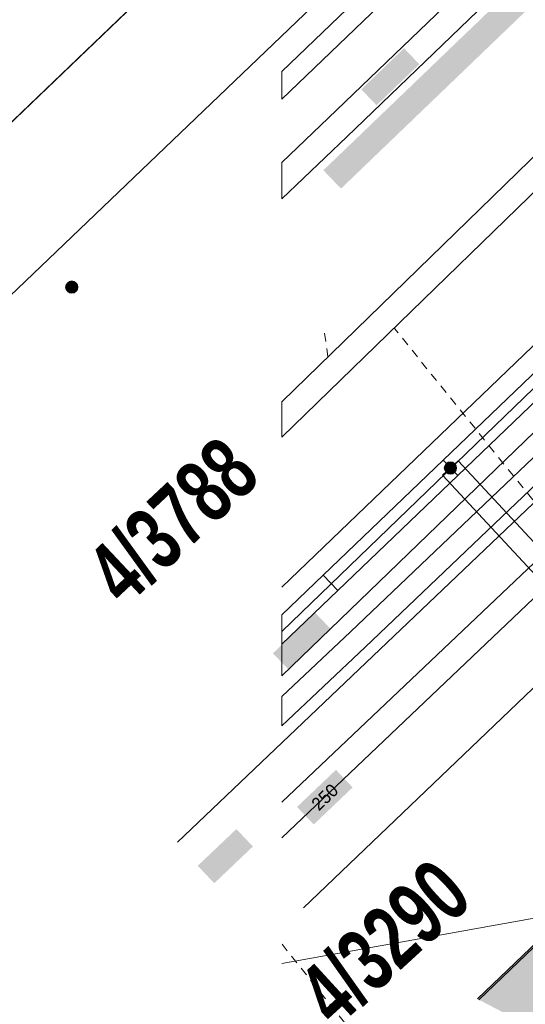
# Model space of a CAD drawing. Header units: metres. Extents: x 2695560 to 2696939, y 1260529 to 1262050.
# Tile 121 of 256: x 2695634 to 2695646, y 1260920 to 1260943. Entities that reach past the tile are written whole.
import ezdxf

# ---------------------------------------------------------------- set-up
doc = ezdxf.new("R2010")
doc.units = ezdxf.units.M
doc.linetypes.add('AUSGEZOGEN', pattern=[0])
doc.linetypes.add('VERDECKT2_S2', pattern=[0.36, 0.2, -0.16])
for name, color, linetype in [('XR$1$AV_Gebäudeflächen (BB)', 7, 'AUSGEZOGEN'), ('XR$1$AV_Grundstück-Nr.', 7, 'AUSGEZOGEN'), ('XR$1$AV_Linien (BB)', 7, 'AUSGEZOGEN'), ('XR$1$EW_LK_Knoten', 1, 'AUSGEZOGEN'), ('XR$1$Liegenschaftsgrenzen', 7, 'AUSGEZOGEN'), ('XR$1$RAEW', 8, 'AUSGEZOGEN'), ('XR$1$RP_Abstandslinie', 7, 'AUSGEZOGEN')]:
    doc.layers.add(name, color=color, linetype=linetype)
for name, color, linetype, lineweight in [('XR$2$ABW-Linie-R-ungenau', 4, 'VERDECKT2_S2', 18), ('XR$2$ABW-LinieFlaeche-R-genau', 4, 'AUSGEZOGEN', 18), ('XR$2$ELE-Flaeche-oberirdisch', 1, 'AUSGEZOGEN', 18), ('XR$2$ELE-LinieAnker_Strebe', 1, 'AUSGEZOGEN', 18), ('XR$2$ELE-LinieFlaeche-genau', 1, 'AUSGEZOGEN', 18), ('XR$2$GAS-Linie-genau', 12, 'AUSGEZOGEN', 18), ('XR$2$KOM-Linie-U-genau', 91, 'AUSGEZOGEN', 18), ('XR$2$KOM-LinieFlaeche-U-genau', 91, 'AUSGEZOGEN', 18), ('XR$2$WAS-Linie-genau', 5, 'AUSGEZOGEN', 18), ('XR$2$WEI-Text', 59, 'AUSGEZOGEN', 18)]:
    doc.layers.add(name, color=color, linetype=linetype, lineweight=lineweight)
doc.styles.add('ARIAL', font='arial.ttf')
doc.styles.add('TXT', font='txt')

# ---------------------------------------------------------------- blocks, each defined once
blk = doc.blocks.new('COMPLEXOBJECT_443')
at = {"layer": 'XR$1$AV_Linien (BB)', "color": 7, "linetype": 'AUSGEZOGEN', "transparency": 33554687}
blk.add_lwpolyline([(5625.444, 10929.421), (5664.073, 10966.374), (5707.358, 11007.742)], dxfattribs=at)
blk = doc.blocks.new('BEW957')
at = {"layer": 'XR$1$RAEW', "transparency": 33554687}
blk.add_hatch(color=1, dxfattribs=at).paths.add_polyline_path([(-0.5, 0), (-0.497, -0.051), (-0.49, -0.101), (-0.477, -0.15), (-0.459, -0.197), (-0.437, -0.243), (-0.41, -0.286), (-0.379, -0.326), (-0.344, -0.362), (-0.306, -0.395), (-0.264, -0.424), (-0.22, -0.449), (-0.174, -0.469), (-0.125, -0.484), (-0.076, -0.494), (-0.025, -0.499), (0.025, -0.499), (0.076, -0.494), (0.125, -0.484), (0.174, -0.469), (0.22, -0.449), (0.264, -0.424), (0.306, -0.395), (0.344, -0.362), (0.379, -0.326), (0.41, -0.286), (0.437, -0.243), (0.459, -0.197), (0.477, -0.15), (0.49, -0.101), (0.497, -0.051), (0.5, 0), (0.497, 0.051), (0.49, 0.101), (0.477, 0.15), (0.459, 0.197), (0.437, 0.243), (0.41, 0.286), (0.379, 0.326), (0.344, 0.362), (0.306, 0.395), (0.264, 0.424), (0.22, 0.449), (0.174, 0.469), (0.125, 0.484), (0.076, 0.494), (0.025, 0.499), (-0.025, 0.499), (-0.076, 0.494), (-0.125, 0.484), (-0.174, 0.469), (-0.22, 0.449), (-0.264, 0.424), (-0.306, 0.395), (-0.344, 0.362), (-0.379, 0.326), (-0.41, 0.286), (-0.437, 0.243), (-0.459, 0.197), (-0.477, 0.15), (-0.49, 0.101), (-0.497, 0.051)])
at = {"color": 1, "transparency": 33554687}
for start, end in [(90, 180), (180, 270), (0, 90), (270, 0)]:
    blk.add_arc((0, 0), 0.5, start, end, dxfattribs=at)
at = {"layer": 'XR$1$RAEW', "color": 1, "transparency": 33554687}
blk.add_circle((0, 0), 0.5, dxfattribs=at)

msp = doc.modelspace()

# ---------------------------------------------------------------- hatches: boundary and pattern name
at = {"transparency": 33554687}
for points in [[(2695641.081, 1260939.158), (2695641.496, 1260938.726), (2695646.789, 1260943.81), (2695646.375, 1260944.242)], [(2695641.973, 1260941.06), (2695642.332, 1260940.686), (2695643.337, 1260941.652), (2695642.978, 1260942.026)], [(2695639.895, 1260927.8), (2695640.253, 1260927.427), (2695641.245, 1260928.382), (2695640.887, 1260928.755)], [(2695640.462, 1260924.189), (2695640.855, 1260923.776), (2695641.77, 1260924.647), (2695641.377, 1260925.06)], [(2695638.126, 1260922.804), (2695638.515, 1260922.394), (2695639.424, 1260923.258), (2695639.035, 1260923.668)]]:
    msp.add_hatch(color=7, dxfattribs=at).paths.add_polyline_path(points)
at = {"layer": 'XR$1$AV_Gebäudeflächen (BB)', "true_color": 0xd2d2d2, "transparency": 33554687}
msp.add_hatch(color=254, dxfattribs=at).paths.add_polyline_path([(2695644.703, 1260919.674), (2695653.267, 1260915.199), (2695652.07, 1260916.454), (2695654.807, 1260919.065), (2695649.688, 1260924.43)])

# ---------------------------------------------------------------- linework, layer by layer
at = {"layer": 'XR$1$AV_Linien (BB)', "color": 7, "linetype": 'AUSGEZOGEN', "transparency": 33554687}
msp.add_line((2695640.611, 1260921.813), (2695646.94, 1260927.87), dxfattribs=at)
for points in [[(2695637.652, 1260923.359), (2695674.75, 1260958.681), (2695716.706, 1260999.015), (2695717.354, 1260999.635)], [(2695623.686, 1260930.657), (2695626.93, 1260933.77), (2695641.49, 1260947.71), (2695645.42, 1260951.47)], [(2695644.703, 1260919.674), (2695649.688, 1260924.43), (2695654.807, 1260919.065)]]:
    msp.add_lwpolyline(points, dxfattribs=at)
at = {"layer": 'XR$1$Liegenschaftsgrenzen', "color": 7, "linetype": 'AUSGEZOGEN', "transparency": 33554687}
for p, q in [((2695641.49, 1260947.71), (2695626.93, 1260933.77)), ((2695640.611, 1260921.813), (2695646.94, 1260927.87))]:
    msp.add_line(p, q, dxfattribs=at)
at = {"layer": 'XR$1$RP_Abstandslinie', "color": 7, "linetype": 'AUSGEZOGEN', "transparency": 33554687}
msp.add_lwpolyline([(2695687.91, 1260960.96), (2695649.71, 1260924.41), (2695644.74, 1260919.655)], dxfattribs=at)
at = {"layer": 'XR$2$ABW-Linie-R-ungenau', "linetype": 'VERDECKT2_S2', "transparency": 33554687}
for p, q in [((2695641.108, 1260935.326), (2695641.191, 1260934.751)), ((2695649.621, 1260926.926), (2695642.756, 1260935.436)), ((2695642.7, 1260917.708), (2695640.107, 1260920.965))]:
    msp.add_line(p, q, dxfattribs=at)
at = {"layer": 'XR$2$ABW-LinieFlaeche-R-genau', "linetype": 'AUSGEZOGEN', "transparency": 33554687}
msp.add_lwpolyline([(2695640.107, 1260932.879), (2695648.685, 1260941.225), (2695648.267, 1260941.655), (2695640.107, 1260933.716), (2695640.107, 1260932.879)], close=True, dxfattribs=at)
at = {"layer": 'XR$2$ELE-Flaeche-oberirdisch', "transparency": 33554687}
for points in [[(2695652.367, 1260953.241), (2695640.107, 1260941.477), (2695640.107, 1260940.828), (2695652.723, 1260952.939), (2695674.606, 1260973.828), (2695675.675, 1260975.555), (2695678.541, 1260978.294), (2695678.174, 1260978.679), (2695675.275, 1260975.922), (2695674.205, 1260974.154), (2695652.367, 1260953.241)], [(2695641.204, 1260940.391), (2695640.107, 1260939.34), (2695640.107, 1260938.483), (2695641.632, 1260939.945), (2695671.129, 1260968.309), (2695670.733, 1260968.734), (2695641.204, 1260940.391)]]:
    msp.add_lwpolyline(points, close=True, dxfattribs=at)
at = {"layer": 'XR$2$ELE-LinieAnker_Strebe', "transparency": 33554687}
msp.add_line((2695640.107, 1260920.507), (2695646.949, 1260921.737), dxfattribs=at)
at = {"layer": 'XR$2$ELE-LinieFlaeche-genau', "linetype": 'AUSGEZOGEN', "transparency": 33554687}
for points in [[(2695641.718, 1260928.306), (2695640.107, 1260926.782), (2695640.107, 1260926.094), (2695642.062, 1260927.944), (2695649.672, 1260935.192), (2695649.328, 1260935.554), (2695641.718, 1260928.306)], [(2695643.896, 1260932.34), (2695646.158, 1260934.503), (2695646.504, 1260934.141), (2695644.242, 1260931.978), (2695643.896, 1260932.34)], [(2695641.077, 1260929.635), (2695643.896, 1260932.339), (2695644.242, 1260931.979), (2695641.423, 1260929.275), (2695641.077, 1260929.635)], [(2695653.954, 1260921.168), (2695643.886, 1260931.989), (2695644.252, 1260932.329), (2695654.32, 1260921.508), (2695653.954, 1260921.168)], [(2695641.077, 1260929.635), (2695640.107, 1260928.705), (2695640.107, 1260928.013), (2695641.423, 1260929.275), (2695641.077, 1260929.635)]]:
    msp.add_lwpolyline(points, close=True, dxfattribs=at)
at = {"layer": 'XR$2$GAS-Linie-genau', "linetype": 'AUSGEZOGEN', "transparency": 33554687}
msp.add_line((2695640.107, 1260923.458), (2695647.218, 1260930.228), dxfattribs=at)
at = {"layer": 'XR$2$KOM-Linie-U-genau', "linetype": 'AUSGEZOGEN', "transparency": 33554687}
msp.add_lwpolyline([(2695640.107, 1260929.356), (2695655.608, 1260944.245), (2695668.325, 1260956.547)], dxfattribs=at)
at = {"layer": 'XR$2$KOM-LinieFlaeche-U-genau', "linetype": 'AUSGEZOGEN', "transparency": 33554687}
msp.add_lwpolyline([(2695656.052, 1260943.713), (2695640.107, 1260928.313), (2695640.107, 1260927.271), (2695656.57, 1260943.171), (2695688.349, 1260973.103), (2695688.72, 1260973.433), (2695691.336, 1260975.771), (2695692.521, 1260976.413), (2695692.163, 1260977.073), (2695690.902, 1260976.389), (2695688.22, 1260973.993), (2695687.843, 1260973.655), (2695656.052, 1260943.713)], close=True, dxfattribs=at)
at = {"layer": 'XR$2$WAS-Linie-genau', "linetype": 'AUSGEZOGEN', "transparency": 33554687}
msp.add_line((2695647.348, 1260931.175), (2695640.107, 1260924.297), dxfattribs=at)

# ---------------------------------------------------------------- block references
at = {"layer": 'XR$1$AV_Linien (BB)', "color": 7, "linetype": 'AUSGEZOGEN', "lineweight": -3, "transparency": 33554687}
msp.add_blockref('COMPLEXOBJECT_443', (2690000.97, 1249999.81), dxfattribs=at)
at = {"layer": 'XR$1$EW_LK_Knoten', "color": 1, "linetype": 'AUSGEZOGEN', "lineweight": -3, "transparency": 33554687, "xscale": 0.2749999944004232, "yscale": 0.2749999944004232}
for p in [(2695635.165, 1260936.41), (2695644.069, 1260932.158)]:
    msp.add_blockref('BEW957', p, dxfattribs=at)

# ---------------------------------------------------------------- texts
at = {"layer": 'XR$1$AV_Grundstück-Nr.', "color": 7, "transparency": 33554687, "char_height": 1.48491, "width": 4.99135, "attachment_point": 5, "style": 'ARIAL'}
for s, insert, rotation in [('\\A1;{\\fArial|i0|b1;\\H1.484908;\\W0.700000;\\C7;4/3788}\\P', (2695637.541, 1260930.901), 43.1793), ('\\A1;{\\fArial|i0|b1;\\H1.484908;\\W0.700000;\\C7;4/3290}\\P', (2695642.525, 1260920.991), 42.5151)]:
    msp.add_mtext(s, dxfattribs=dict(at, insert=insert, rotation=rotation))
at = {"layer": 'XR$2$WEI-Text', "transparency": 33554687, "insert": (2695641.116, 1260924.419), "char_height": 0.3, "width": 0.9119, "attachment_point": 5, "rotation": 43.6, "style": 'TXT'}
msp.add_mtext('\\W1.00;250', dxfattribs=at)

doc.saveas('drawing.dxf')
